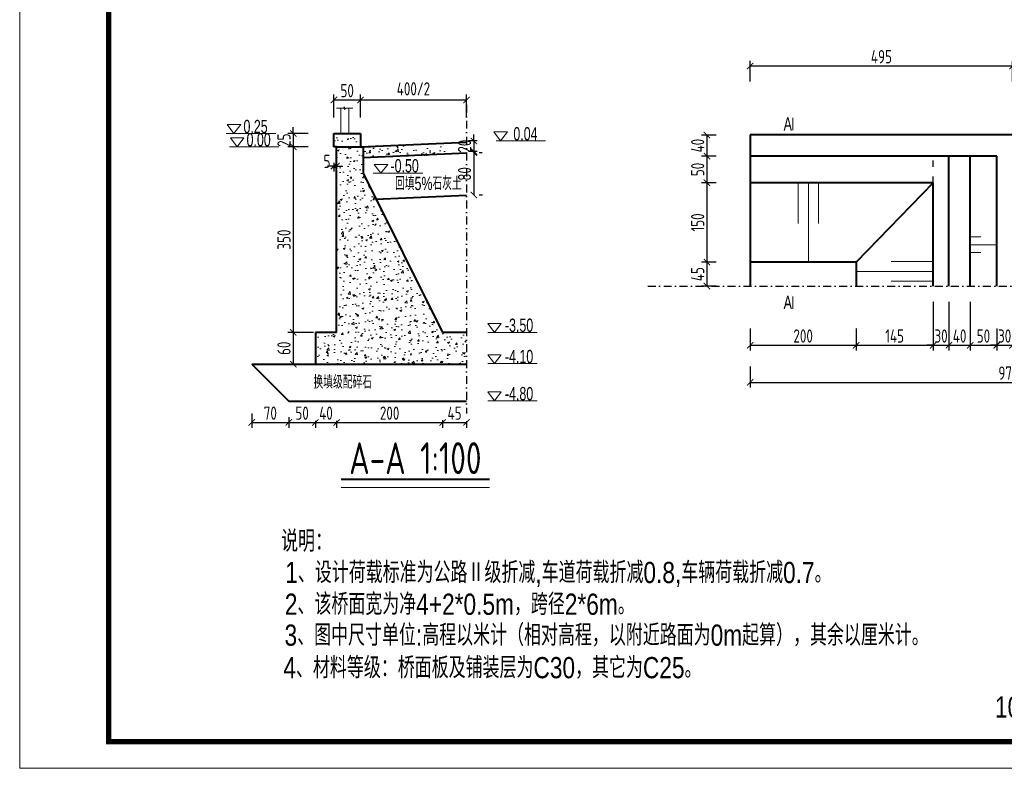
# Model space of a CAD drawing. Header units: inches. Extents: x 112594 to 193184, y 44995 to 116598.
# Tile 15 of 153: x 113439 to 115296, y 58251 to 59663. Entities that reach past the tile are written whole.
import ezdxf

# ---------------------------------------------------------------- set-up
doc = ezdxf.new("R2010")
doc.units = ezdxf.units.IN
doc.header["$MEASUREMENT"] = 0
doc.linetypes.add('ACAD_ISO03W100', pattern=[30, 12, -18])
doc.linetypes.add('DASHDOTX2', pattern=[2, 1, -0.5, 0, -0.5])
doc.layers.get('0').update_dxf_attribs({"lineweight": 15})
for name, color, linetype, lineweight in [('BM1', 7, 'Continuous', 15), ('文字', 7, 'Continuous', 20), ('虚线', 2, 'ACAD_ISO03W100', 25), ('轮廓线', 1, 'Continuous', 40)]:
    doc.layers.add(name, color=color, linetype=linetype, lineweight=lineweight)
doc.layers.add('轴线', color=3, linetype='DASHDOTX2')
doc.styles.add('hz-e', font='hztxt_e.shx', dxfattribs={"width": 0.75, "bigfont": 'hztxt.shx'})
doc.styles.add('HZTXT', font='tssdeng.shx', dxfattribs={"width": 0.75, "bigfont": 'hztxt.shx'})
doc.styles.get("Standard").update_dxf_attribs({"font": 'hztxt_e.shx', "width": 0.7, "bigfont": 'hztxt.shx'})
doc.dimstyles.new('3', dxfattribs={"dimtxt": 25, "dimasz": 12, "dimexe": 10, "dimexo": 30, "dimgap": 5, "dimtad": 1, "dimdec": 0, "dimzin": 0, "dimdsep": 46, "dimtxsty": 'HZTXT', "dimblk": 'ARCHTICK', "dimcen": 0, "dimclrt": 7, "dimazin": 2, "dimtfac": 1, "dimtdec": 0, "dimtix": 1, "dimtmove": 2, "dimatfit": 3, "dimfxl": 250, "dimtolj": 1, "dimtzin": 0, "dimarcsym": 0})

# ---------------------------------------------------------------- blocks, each defined once
blk = doc.blocks.new('_ArchTick')
at = {"color": 0, "linetype": 'ByBlock', "const_width": 0.15}
blk.add_lwpolyline([(-0.5, -0.5), (0.5, 0.5)], dxfattribs=at)
blk = doc.blocks.new('*D544')
at = {"color": 0, "lineweight": -2}
for p, q in [((114816.5, 59546.4), (114816.5, 59585.6)), ((115311.5, 59546.4), (115311.5, 59585.6)), ((114816.5, 59575.6), (115311.5, 59575.6))]:
    blk.add_line(p, q, dxfattribs=at)
at = {"color": 0, "lineweight": -2, "xscale": 12, "yscale": 12, "zscale": 12, "rotation": 180}
blk.add_blockref('_ArchTick', (114816.5, 59575.6), dxfattribs=at)
at = {"color": 0, "lineweight": -2, "xscale": 12, "yscale": 12, "zscale": 12}
blk.add_blockref('_ArchTick', (115311.5, 59575.6), dxfattribs=at)
at = {"color": 7, "insert": (115064, 59593.1), "char_height": 25, "attachment_point": 5, "style": 'HZTXT'}
blk.add_mtext('\\A1;495', dxfattribs=at)
blk = doc.blocks.new('*D547')
at = {"color": 0, "lineweight": -2}
for p, q in [((114816.5, 59080.4), (114816.5, 59038.7)), ((115016.2, 59080.4), (115016.2, 59038.7)), ((114816.5, 59048.7), (115016.2, 59048.7))]:
    blk.add_line(p, q, dxfattribs=at)
at = {"color": 0, "lineweight": -2, "xscale": 12, "yscale": 12, "zscale": 12, "rotation": 180}
blk.add_blockref('_ArchTick', (114816.5, 59048.7), dxfattribs=at)
at = {"color": 0, "lineweight": -2, "xscale": 12, "yscale": 12, "zscale": 12}
blk.add_blockref('_ArchTick', (115016.2, 59048.7), dxfattribs=at)
at = {"color": 7, "insert": (114916.4, 59066.2), "char_height": 25, "attachment_point": 5, "style": 'HZTXT'}
blk.add_mtext('\\A1;200', dxfattribs=at)
blk = doc.blocks.new('*D635')
at = {"color": 0, "lineweight": -2}
for p, q in [((115161.5, 59130.4), (115161.5, 59038.7)), ((115016.2, 59080.4), (115016.2, 59038.7)), ((115016.2, 59048.7), (115161.5, 59048.7))]:
    blk.add_line(p, q, dxfattribs=at)
at = {"color": 0, "lineweight": -2, "xscale": 12, "yscale": 12, "zscale": 12, "rotation": 180}
blk.add_blockref('_ArchTick', (115016.2, 59048.7), dxfattribs=at)
at = {"color": 0, "lineweight": -2, "xscale": 12, "yscale": 12, "zscale": 12}
blk.add_blockref('_ArchTick', (115161.5, 59048.7), dxfattribs=at)
at = {"color": 7, "insert": (115088.9, 59066.2), "char_height": 25, "attachment_point": 5, "style": 'HZTXT'}
blk.add_mtext('\\A1;145', dxfattribs=at)
blk = doc.blocks.new('*D636')
at = {"color": 0, "lineweight": -2}
for p, q in [((115191.5, 59130.4), (115191.5, 59038.7)), ((115161.5, 59080.4), (115161.5, 59038.7)), ((115161.5, 59048.7), (115149.5, 59048.7)), ((115161.5, 59048.7), (115191.5, 59048.7)), ((115191.5, 59048.7), (115203.5, 59048.7))]:
    blk.add_line(p, q, dxfattribs=at)
at = {"color": 0, "lineweight": -2, "xscale": 12, "yscale": 12, "zscale": 12}
blk.add_blockref('_ArchTick', (115161.5, 59048.7), dxfattribs=at)
at = {"color": 0, "lineweight": -2, "xscale": 12, "yscale": 12, "zscale": 12, "rotation": 180}
blk.add_blockref('_ArchTick', (115191.5, 59048.7), dxfattribs=at)
at = {"color": 7, "insert": (115176.5, 59066.2), "char_height": 25, "attachment_point": 5, "style": 'HZTXT'}
blk.add_mtext('\\A1;30', dxfattribs=at)
blk = doc.blocks.new('*D548')
at = {"color": 0, "lineweight": -2}
for p, q in [((115191.5, 59080.4), (115191.5, 59038.7)), ((115231.5, 59080.4), (115231.5, 59038.7)), ((115191.5, 59048.7), (115231.5, 59048.7))]:
    blk.add_line(p, q, dxfattribs=at)
at = {"color": 0, "lineweight": -2, "xscale": 12, "yscale": 12, "zscale": 12, "rotation": 180}
blk.add_blockref('_ArchTick', (115191.5, 59048.7), dxfattribs=at)
at = {"color": 0, "lineweight": -2, "xscale": 12, "yscale": 12, "zscale": 12}
blk.add_blockref('_ArchTick', (115231.5, 59048.7), dxfattribs=at)
at = {"color": 7, "insert": (115211.5, 59066.2), "char_height": 25, "attachment_point": 5, "style": 'HZTXT'}
blk.add_mtext('\\A1;40', dxfattribs=at)
blk = doc.blocks.new('*D637')
at = {"color": 0, "lineweight": -2}
for p, q in [((115231.5, 59130.4), (115231.5, 59038.7)), ((115281.5, 59080.4), (115281.5, 59038.7)), ((115231.5, 59048.7), (115281.5, 59048.7))]:
    blk.add_line(p, q, dxfattribs=at)
at = {"color": 0, "lineweight": -2, "xscale": 12, "yscale": 12, "zscale": 12, "rotation": 180}
blk.add_blockref('_ArchTick', (115231.5, 59048.7), dxfattribs=at)
at = {"color": 0, "lineweight": -2, "xscale": 12, "yscale": 12, "zscale": 12}
blk.add_blockref('_ArchTick', (115281.5, 59048.7), dxfattribs=at)
at = {"color": 7, "insert": (115256.5, 59066.2), "char_height": 25, "attachment_point": 5, "style": 'HZTXT'}
blk.add_mtext('\\A1;50', dxfattribs=at)
blk = doc.blocks.new('*D549')
at = {"color": 0, "lineweight": -2}
for p, q in [((114816.5, 59008.7), (114816.5, 58968.8)), ((115791.5, 59008.7), (115791.5, 58968.8)), ((114816.5, 58978.8), (115791.5, 58978.8))]:
    blk.add_line(p, q, dxfattribs=at)
at = {"color": 0, "lineweight": -2, "xscale": 12, "yscale": 12, "zscale": 12, "rotation": 180}
blk.add_blockref('_ArchTick', (114816.5, 58978.8), dxfattribs=at)
at = {"color": 0, "lineweight": -2, "xscale": 12, "yscale": 12, "zscale": 12}
blk.add_blockref('_ArchTick', (115791.5, 58978.8), dxfattribs=at)
at = {"color": 7, "insert": (115304, 58996.3), "char_height": 25, "attachment_point": 5, "style": 'HZTXT'}
blk.add_mtext('\\A1;975', dxfattribs=at)
blk = doc.blocks.new('*D551')
at = {"color": 0, "lineweight": -2}
for p, q in [((114752, 59205.4), (114724.9, 59205.4)), ((114734.9, 59205.4), (114734.9, 59160.4)), ((114752, 59160.4), (114724.9, 59160.4))]:
    blk.add_line(p, q, dxfattribs=at)
at = {"color": 0, "lineweight": -2, "xscale": 12, "yscale": 12, "zscale": 12}
for p, rotation in [((114734.9, 59205.4), 90), ((114734.9, 59160.4), 270)]:
    blk.add_blockref('_ArchTick', p, dxfattribs=dict(at, rotation=rotation))
at = {"color": 7, "insert": (114717.4, 59182.9), "char_height": 25, "attachment_point": 5, "rotation": 90, "style": 'HZTXT'}
blk.add_mtext('\\A1;45', dxfattribs=at)
blk = doc.blocks.new('*D585')
at = {"color": 0, "lineweight": -2}
for p, q in [((114752, 59355.4), (114724.9, 59355.4)), ((114734.9, 59355.4), (114734.9, 59205.4)), ((114752, 59205.4), (114724.9, 59205.4))]:
    blk.add_line(p, q, dxfattribs=at)
at = {"color": 0, "lineweight": -2, "xscale": 12, "yscale": 12, "zscale": 12}
for p, rotation in [((114734.9, 59355.4), 90), ((114734.9, 59205.4), 270)]:
    blk.add_blockref('_ArchTick', p, dxfattribs=dict(at, rotation=rotation))
at = {"color": 7, "insert": (114717.4, 59280.4), "char_height": 25, "attachment_point": 5, "rotation": 90, "style": 'HZTXT'}
blk.add_mtext('\\A1;150', dxfattribs=at)
blk = doc.blocks.new('*D586')
at = {"color": 0, "lineweight": -2}
for p, q in [((114752, 59405.4), (114724.9, 59405.4)), ((114734.9, 59405.4), (114734.9, 59355.4)), ((114752, 59355.4), (114724.9, 59355.4))]:
    blk.add_line(p, q, dxfattribs=at)
at = {"color": 0, "lineweight": -2, "xscale": 12, "yscale": 12, "zscale": 12}
for p, rotation in [((114734.9, 59405.4), 90), ((114734.9, 59355.4), 270)]:
    blk.add_blockref('_ArchTick', p, dxfattribs=dict(at, rotation=rotation))
at = {"color": 7, "insert": (114717.4, 59380.4), "char_height": 25, "attachment_point": 5, "rotation": 90, "style": 'HZTXT'}
blk.add_mtext('\\A1;50', dxfattribs=at)
blk = doc.blocks.new('*D587')
at = {"color": 0, "lineweight": -2}
for p, q in [((114752, 59445.4), (114724.9, 59445.4)), ((114734.9, 59445.4), (114734.9, 59405.4)), ((114752, 59405.4), (114724.9, 59405.4))]:
    blk.add_line(p, q, dxfattribs=at)
at = {"color": 0, "lineweight": -2, "xscale": 12, "yscale": 12, "zscale": 12}
for p, rotation in [((114734.9, 59445.4), 90), ((114734.9, 59405.4), 270)]:
    blk.add_blockref('_ArchTick', p, dxfattribs=dict(at, rotation=rotation))
at = {"color": 7, "insert": (114717.4, 59425.4), "char_height": 25, "attachment_point": 5, "rotation": 90, "style": 'HZTXT'}
blk.add_mtext('\\A1;40', dxfattribs=at)
blk = doc.blocks.new('*D599')
at = {"color": 0, "lineweight": -2}
for p, q in [((115281.5, 59080.4), (115281.5, 59038.7)), ((115311.5, 59080.4), (115311.5, 59038.7)), ((115281.5, 59048.7), (115269.5, 59048.7)), ((115281.5, 59048.7), (115311.5, 59048.7)), ((115311.5, 59048.7), (115323.5, 59048.7))]:
    blk.add_line(p, q, dxfattribs=at)
at = {"color": 0, "lineweight": -2, "xscale": 12, "yscale": 12, "zscale": 12}
blk.add_blockref('_ArchTick', (115281.5, 59048.7), dxfattribs=at)
at = {"color": 0, "lineweight": -2, "xscale": 12, "yscale": 12, "zscale": 12, "rotation": 180}
blk.add_blockref('_ArchTick', (115311.5, 59048.7), dxfattribs=at)
at = {"color": 7, "insert": (115296.5, 59066.2), "char_height": 25, "attachment_point": 5, "style": 'HZTXT'}
blk.add_mtext('\\A1;30', dxfattribs=at)
blk = doc.blocks.new('*D628')
at = {"color": 0, "lineweight": -2}
for p, q in [((113954.6, 59448.1), (113954.6, 59460.1)), ((113983, 59448.1), (113944.6, 59448.1)), ((113954.6, 59448.1), (113954.6, 59423.1)), ((113983, 59423.1), (113944.6, 59423.1)), ((113954.6, 59423.1), (113954.6, 59411.1))]:
    blk.add_line(p, q, dxfattribs=at)
at = {"color": 0, "lineweight": -2, "xscale": 12, "yscale": 12, "zscale": 12}
for p, rotation in [((113954.6, 59448.1), 270), ((113954.6, 59423.1), 90)]:
    blk.add_blockref('_ArchTick', p, dxfattribs=dict(at, rotation=rotation))
at = {"color": 7, "insert": (113937.1, 59435.6), "char_height": 25, "attachment_point": 5, "rotation": 90, "style": 'HZTXT'}
blk.add_mtext('\\A1;25', dxfattribs=at)
blk = doc.blocks.new('*D629')
at = {"color": 0, "lineweight": -2}
for p, q in [((113983, 59423.1), (113944.6, 59423.1)), ((113954.6, 59423.1), (113954.6, 59073.1)), ((113993, 59073.1), (113944.6, 59073.1))]:
    blk.add_line(p, q, dxfattribs=at)
at = {"color": 0, "lineweight": -2, "xscale": 12, "yscale": 12, "zscale": 12}
for p, rotation in [((113954.6, 59423.1), 90), ((113954.6, 59073.1), 270)]:
    blk.add_blockref('_ArchTick', p, dxfattribs=dict(at, rotation=rotation))
at = {"color": 7, "insert": (113937.1, 59248.1), "char_height": 25, "attachment_point": 5, "rotation": 90, "style": 'HZTXT'}
blk.add_mtext('\\A1;350', dxfattribs=at)
blk = doc.blocks.new('*D630')
at = {"color": 0, "lineweight": -2}
for p, q in [((113993, 59073.1), (113944.6, 59073.1)), ((113954.6, 59073.1), (113954.6, 59013.1)), ((113993, 59013.1), (113944.6, 59013.1))]:
    blk.add_line(p, q, dxfattribs=at)
at = {"color": 0, "lineweight": -2, "xscale": 12, "yscale": 12, "zscale": 12}
for p, rotation in [((113954.6, 59073.1), 90), ((113954.6, 59013.1), 270)]:
    blk.add_blockref('_ArchTick', p, dxfattribs=dict(at, rotation=rotation))
at = {"color": 7, "insert": (113937.1, 59043.1), "char_height": 25, "attachment_point": 5, "rotation": 90, "style": 'HZTXT'}
blk.add_mtext('\\A1;60', dxfattribs=at)
blk = doc.blocks.new('三角形')
at = {"layer": '轮廓线', "color": 0, "lineweight": 20}
for p, q in [((24441.9, 199232.1), (24477.5, 199232.1)), ((24459.3, 199208.6), (24441.9, 199232.1)), ((24477.5, 199232.1), (24459.3, 199208.6))]:
    blk.add_line(p, q, dxfattribs=at)
blk = doc.blocks.new('*D631')
at = {"color": 0, "lineweight": -2}
for p, q in [((114301.3, 59434.3), (114285.2, 59434.3)), ((114295.2, 59434.3), (114295.2, 59446.3)), ((114295.2, 59434.3), (114295.2, 59414.3)), ((114301.3, 59414.3), (114285.2, 59414.3)), ((114295.2, 59414.3), (114295.2, 59402.3))]:
    blk.add_line(p, q, dxfattribs=at)
at = {"color": 0, "lineweight": -2, "xscale": 12, "yscale": 12, "zscale": 12}
for p, rotation in [((114295.2, 59434.3), 270), ((114295.2, 59414.3), 90)]:
    blk.add_blockref('_ArchTick', p, dxfattribs=dict(at, rotation=rotation))
at = {"color": 7, "insert": (114277.7, 59424.3), "char_height": 25, "attachment_point": 5, "rotation": 90, "style": 'HZTXT'}
blk.add_mtext('\\A1;20', dxfattribs=at)
blk = doc.blocks.new('*D632')
at = {"color": 0, "lineweight": -2}
for p, q in [((114031.3, 59478.1), (114031.3, 59521.6)), ((114031.3, 59511.6), (114081.3, 59511.6)), ((114081.3, 59478.1), (114081.3, 59521.6))]:
    blk.add_line(p, q, dxfattribs=at)
at = {"color": 0, "lineweight": -2, "xscale": 12, "yscale": 12, "zscale": 12, "rotation": 180}
blk.add_blockref('_ArchTick', (114031.3, 59511.6), dxfattribs=at)
at = {"color": 0, "lineweight": -2, "xscale": 12, "yscale": 12, "zscale": 12}
blk.add_blockref('_ArchTick', (114081.3, 59511.6), dxfattribs=at)
at = {"color": 7, "insert": (114056.3, 59529.1), "char_height": 25, "attachment_point": 5, "style": 'HZTXT'}
blk.add_mtext('\\A1;50', dxfattribs=at)
blk = doc.blocks.new('*D642')
at = {"color": 0, "lineweight": -2}
for p, q in [((114031.3, 59386.8), (114019.3, 59386.8)), ((114031.3, 59393.1), (114031.3, 59376.8)), ((114031.3, 59386.8), (114036.3, 59386.8)), ((114036.3, 59393.1), (114036.3, 59376.8)), ((114036.3, 59386.8), (114048.3, 59386.8))]:
    blk.add_line(p, q, dxfattribs=at)
at = {"color": 0, "lineweight": -2, "xscale": 12, "yscale": 12, "zscale": 12}
blk.add_blockref('_ArchTick', (114031.3, 59386.8), dxfattribs=at)
at = {"color": 0, "lineweight": -2, "xscale": 12, "yscale": 12, "zscale": 12, "rotation": 180}
blk.add_blockref('_ArchTick', (114036.3, 59386.8), dxfattribs=at)
at = {"color": 7, "insert": (114018.2, 59395.6), "char_height": 25, "attachment_point": 5, "style": 'HZTXT'}
blk.add_mtext('\\A1;5', dxfattribs=at)
blk = doc.blocks.new('*D643')
at = {"color": 0, "lineweight": -2}
for p, q in [((114081.3, 59478.1), (114081.3, 59521.6)), ((114081.3, 59511.6), (114281.3, 59511.6)), ((114281.3, 59478.1), (114281.3, 59521.6))]:
    blk.add_line(p, q, dxfattribs=at)
at = {"color": 0, "lineweight": -2, "xscale": 12, "yscale": 12, "zscale": 12, "rotation": 180}
blk.add_blockref('_ArchTick', (114081.3, 59511.6), dxfattribs=at)
at = {"color": 0, "lineweight": -2, "xscale": 12, "yscale": 12, "zscale": 12}
blk.add_blockref('_ArchTick', (114281.3, 59511.6), dxfattribs=at)
at = {"color": 7, "insert": (114181.3, 59532.5), "char_height": 25, "attachment_point": 5, "style": 'HZTXT'}
blk.add_mtext('\\A1;400/2', dxfattribs=at)
blk = doc.blocks.new('*D633')
at = {"color": 0, "lineweight": -2}
for p, q in [((113996.3, 58906.2), (113996.3, 58893.2)), ((113996.3, 58903.2), (114036.3, 58903.2)), ((114036.3, 58906.2), (114036.3, 58893.2))]:
    blk.add_line(p, q, dxfattribs=at)
at = {"color": 0, "lineweight": -2, "xscale": 12, "yscale": 12, "zscale": 12, "rotation": 180}
blk.add_blockref('_ArchTick', (113996.3, 58903.2), dxfattribs=at)
at = {"color": 0, "lineweight": -2, "xscale": 12, "yscale": 12, "zscale": 12}
blk.add_blockref('_ArchTick', (114036.3, 58903.2), dxfattribs=at)
at = {"color": 7, "insert": (114016.3, 58920.7), "char_height": 25, "attachment_point": 5, "style": 'HZTXT'}
blk.add_mtext('\\A1;40', dxfattribs=at)
blk = doc.blocks.new('*D634')
at = {"color": 0, "lineweight": -2}
for p, q in [((114036.3, 58906.2), (114036.3, 58893.2)), ((114036.3, 58903.2), (114236.3, 58903.2)), ((114236.3, 58906.2), (114236.3, 58893.2))]:
    blk.add_line(p, q, dxfattribs=at)
at = {"color": 0, "lineweight": -2, "xscale": 12, "yscale": 12, "zscale": 12, "rotation": 180}
blk.add_blockref('_ArchTick', (114036.3, 58903.2), dxfattribs=at)
at = {"color": 0, "lineweight": -2, "xscale": 12, "yscale": 12, "zscale": 12}
blk.add_blockref('_ArchTick', (114236.3, 58903.2), dxfattribs=at)
at = {"color": 7, "insert": (114136.3, 58920.7), "char_height": 25, "attachment_point": 5, "style": 'HZTXT'}
blk.add_mtext('\\A1;200', dxfattribs=at)
blk = doc.blocks.new('*D530')
at = {"color": 0, "lineweight": -2}
for p, q in [((114236.3, 58907.2), (114236.3, 58893.2)), ((114236.3, 58903.2), (114281.3, 58903.2)), ((114281.3, 58905.3), (114281.3, 58893.2))]:
    blk.add_line(p, q, dxfattribs=at)
at = {"color": 0, "lineweight": -2, "xscale": 12, "yscale": 12, "zscale": 12, "rotation": 180}
blk.add_blockref('_ArchTick', (114236.3, 58903.2), dxfattribs=at)
at = {"color": 0, "lineweight": -2, "xscale": 12, "yscale": 12, "zscale": 12}
blk.add_blockref('_ArchTick', (114281.3, 58903.2), dxfattribs=at)
at = {"color": 7, "insert": (114258.8, 58920.7), "char_height": 25, "attachment_point": 5, "style": 'HZTXT'}
blk.add_mtext('\\A1;45', dxfattribs=at)
blk = doc.blocks.new('*D2115')
at = {"color": 0, "lineweight": -2}
for p, q in [((114295.2, 59412), (114295.2, 59332)), ((114310.7, 59412), (114305.2, 59412)), ((114311.3, 59332), (114305.2, 59332))]:
    blk.add_line(p, q, dxfattribs=at)
at = {"color": 0, "lineweight": -2, "xscale": 12, "yscale": 12, "zscale": 12}
for p, rotation in [((114295.2, 59412), 90), ((114295.2, 59332), 270)]:
    blk.add_blockref('_ArchTick', p, dxfattribs=dict(at, rotation=rotation))
at = {"color": 7, "insert": (114277.7, 59372), "char_height": 25, "attachment_point": 5, "rotation": 90, "style": 'HZTXT'}
blk.add_mtext('\\A1;80', dxfattribs=at)
blk = doc.blocks.new('*D2122')
at = {"color": 0, "lineweight": -2}
for p, q in [((113946.3, 58913.1), (113946.3, 58893.2)), ((113946.3, 58903.2), (113996.3, 58903.2)), ((113996.3, 58906.2), (113996.3, 58893.2))]:
    blk.add_line(p, q, dxfattribs=at)
at = {"color": 0, "lineweight": -2, "xscale": 12, "yscale": 12, "zscale": 12, "rotation": 180}
blk.add_blockref('_ArchTick', (113946.3, 58903.2), dxfattribs=at)
at = {"color": 0, "lineweight": -2, "xscale": 12, "yscale": 12, "zscale": 12}
blk.add_blockref('_ArchTick', (113996.3, 58903.2), dxfattribs=at)
at = {"color": 7, "insert": (113971.3, 58920.7), "char_height": 25, "attachment_point": 5, "style": 'HZTXT'}
blk.add_mtext('\\A1;50', dxfattribs=at)
blk = doc.blocks.new('*D2123')
at = {"color": 0, "lineweight": -2}
for p, q in [((113876.3, 58919.9), (113876.3, 58893.2)), ((113876.3, 58903.2), (113946.3, 58903.2)), ((113946.3, 58913.1), (113946.3, 58893.2))]:
    blk.add_line(p, q, dxfattribs=at)
at = {"color": 0, "lineweight": -2, "xscale": 12, "yscale": 12, "zscale": 12, "rotation": 180}
blk.add_blockref('_ArchTick', (113876.3, 58903.2), dxfattribs=at)
at = {"color": 0, "lineweight": -2, "xscale": 12, "yscale": 12, "zscale": 12}
blk.add_blockref('_ArchTick', (113946.3, 58903.2), dxfattribs=at)
at = {"color": 7, "insert": (113911.3, 58920.7), "char_height": 25, "attachment_point": 5, "style": 'HZTXT'}
blk.add_mtext('\\A1;70', dxfattribs=at)

msp = doc.modelspace()

# ---------------------------------------------------------------- hatches: boundary and pattern name
h = msp.add_hatch()
h.set_pattern_fill('AR-CONC', color=256, scale=5, style=0)
h.set_pattern_definition([(50, (66978.218, -41077.114), (35.863009, -3.137607), [3.75, -41.25]), (355, (66978.22, -41077.114), (-6.937567, 37.609607), [3, -33]), (100.4514, (66981.207, -41077.375), (28.925469, 34.471977), [3.18701, -35.057106]), (46.1842, (66978.22, -41067.114), (53.362052, -8.27595), [5.625, -61.875]), (96.6356, (66982.665, -41067.803), (46.733135, 48.705894), [4.780514, -52.58565]), (351.1842, (66978.22, -41067.114), (46.733097, 48.70593), [4.5, -49.5]), (21, (66983.218, -41069.614), (29.8453526, -20.1309445), [3.75, -41.25]), (326, (66983.22, -41069.614), (12.165767, 36.257502), [3, -33]), (71.4514, (66985.705, -41071.29), (42.011131, 16.126525), [3.18701, -35.057106]), (37.5, (66978.218, -41077.114), (0.6079928, 16.6446927), [0, -32.6, 0, -33.5, 0, -33.125]), (7.5, (66978.218, -41077.114), (13.153477, 19.7205856), [0, -19.1, 0, -31.85, 0, -12.625]), (327.5, (66967.068, -41077.114), (26.6911218, -1.1277436), [0, -12.5, 0, -39, 0, -51.75]), (317.5, (66962.068, -41077.114), (29.1593085, 5.005249), [0, -16.25, 0, -25.9, 0, -36.75])])
h.paths.add_polyline_path([(114031.28284, 59448.09294), (114031.28284, 59423.09294), (114036.28284, 59423.09294), (114081.28284, 59423.09294), (114081.28284, 59448.09294)])
h = msp.add_hatch()
h.set_pattern_fill('AR-CONC', color=256, scale=5, style=0)
h.set_pattern_definition([(50, (0, 0), (35.863009, -3.137607), [3.75, -41.25]), (355, (0, 0), (-6.937567, 37.609607), [3, -33]), (100.4514, (2.99, -0.26), (28.925469, 34.471977), [3.18701, -35.057106]), (46.1842, (0, 10), (53.362052, -8.27595), [5.625, -61.875]), (96.6356, (4.447, 9.31), (46.733135, 48.705894), [4.780514, -52.58565]), (351.1842, (0, 10), (46.733097, 48.70593), [4.5, -49.5]), (21, (5, 7.5), (29.8453526, -20.1309445), [3.75, -41.25]), (326, (5, 7.5), (12.165767, 36.257502), [3, -33]), (71.4514, (7.487, 5.822), (42.011131, 16.126525), [3.18701, -35.057106]), (37.5, (0, 0), (0.6079928, 16.6446927), [0, -32.6, 0, -33.5, 0, -33.125]), (7.5, (0, 0), (13.1534769, 19.7205856), [0, -19.1, 0, -31.85, 0, -12.625]), (327.5, (-11.15, 0), (26.6911218, -1.1277436), [0, -12.5, 0, -39, 0, -51.75]), (317.5, (-16.15, 0), (29.1593085, 5.005249), [0, -16.25, 0, -25.9, 0, -36.75])])
h.paths.add_polyline_path([(114036.28284, 59073.09294), (113996.28284, 59073.09294), (113996.28284, 59013.09294), (114281.28284, 59013.09294), (114281.28284, 59073.09294), (114236.28284, 59073.09294), (114086.28284, 59373.09294), (114086.28284, 59423.09294), (114036.28284, 59423.09294)])
h = msp.add_hatch()
h.set_pattern_fill('AR-CONC', color=256, scale=5, style=0)
h.set_pattern_definition([(50, (66978.218, -39592.114), (35.863009, -3.137607), [3.75, -41.25]), (355, (66978.22, -39592.114), (-6.937567, 37.609607), [3, -33]), (100.4514, (66981.207, -39592.375), (28.925469, 34.471977), [3.18701, -35.057106]), (46.1842, (66978.22, -39582.114), (53.362052, -8.27595), [5.625, -61.875]), (96.6356, (66982.665, -39582.803), (46.733135, 48.705894), [4.780514, -52.58565]), (351.1842, (66978.22, -39582.114), (46.733097, 48.70593), [4.5, -49.5]), (21, (66983.218, -39584.614), (29.845353, -20.1309445), [3.75, -41.25]), (326, (66983.22, -39584.614), (12.165767, 36.257502), [3, -33]), (71.4514, (66985.705, -39586.29), (42.011131, 16.126525), [3.18701, -35.057106]), (37.5, (66978.218, -39592.114), (0.6079928, 16.6446927), [0, -32.6, 0, -33.5, 0, -33.125]), (7.5, (66978.218, -39592.114), (13.153477, 19.7205856), [0, -19.1, 0, -31.85, 0, -12.625]), (327.5, (66967.068, -39592.114), (26.6911218, -1.1277436), [0, -12.5, 0, -39, 0, -51.75]), (317.5, (66962.068, -39592.114), (29.1593085, 5.005249), [0, -16.25, 0, -25.9, 0, -36.75])])
h.paths.add_polyline_path([(114243.74301, 59417.02492), (114242.35145, 59418.3132), (114245.57476, 59418.3132), (114243.74301, 59419.73027), (114243.74301, 59427.20218), (114086.28284, 59423.21941), (114086.28284, 59403.21941), (114243.74301, 59407.20218)])

# ---------------------------------------------------------------- linework, layer by layer
for p, q in [((114044.27454, 59495.75378), (114035.93416, 59495.75378)), ((114035.93416, 59495.75378), (114049.13081, 59495.75378)), ((114044.27454, 59448.09294), (114044.27454, 59495.75378)), ((114049.13081, 59495.75378), (114051.36122, 59498.83459)), ((114051.36122, 59498.83459), (114051.36122, 59493.70747)), ((114051.36122, 59493.70747), (114053.46725, 59495.75378)), ((114053.46725, 59495.75378), (114066.72693, 59495.75378)), ((114059.27454, 59448.09294), (114059.27454, 59495.75378)), ((114896.75276, 59454.34702), (114896.75276, 59477.65904)), ((113921.51062, 59448.09294), (113828.24344, 59448.09294)), ((114430.56598, 59434.31707), (114337.2988, 59434.31707)), ((113927.3046, 59423.09294), (113834.03742, 59423.09294)), ((114198.81174, 59373.09294), (114105.54455, 59373.09294)), ((114906.69126, 59355.41053), (114906.69126, 59278.15482)), ((114926.17265, 59355.41053), (114926.17265, 59205.41053)), ((114945.144, 59355.41053), (114945.144, 59278.15482)), ((115231.50321, 59253.47044), (115251.50321, 59253.47044)), ((115231.50321, 59238.47044), (115281.50321, 59238.47044)), ((115231.50321, 59223.47044), (115251.50321, 59223.47044)), ((115161.50321, 59206.65709), (115082.4172, 59206.65709)), ((115016.20519, 59187.63952), (115161.50321, 59187.63952)), ((115161.50321, 59169.69583), (115082.4172, 59169.69583)), ((114896.75276, 59117.63401), (114896.75276, 59140.94604)), ((114414.66193, 59073.09294), (114321.39474, 59073.09294)), ((114414.66193, 59014.06417), (114321.39474, 59014.06417)), ((114414.66193, 58944.06417), (114321.39474, 58944.06417)), ((114044.76675, 58780.49518), (114324.44664, 58780.49518)), ((121924.19669, 58250.73177), (113438.54004, 58250.73177))]:
    msp.add_line(p, q)
at = {"layer": 'BM1', "linetype": 'Continuous'}
msp.add_line((113438.54004, 61251.03484), (113438.54004, 58250.73177), dxfattribs=at)
at = {"layer": 'BM1', "color": 0, "linetype": 'Continuous', "const_width": 9.99898}
msp.add_lwpolyline([(113606.38414, 58300.72667), (113606.38414, 61170.73385), (117631.37347, 61170.73385), (117631.37347, 58300.72667)], close=True, dxfattribs=at)
at = {"layer": '虚线'}
msp.add_line((115161.50321, 59355.41053), (115161.50321, 59405.41053), dxfattribs=at)
at = {"layer": '轮廓线'}
for p, q in [((114031.28284, 59423.09294), (114031.28284, 59448.09294)), ((114031.28284, 59448.09294), (114081.28284, 59448.09294)), ((114081.28284, 59448.09294), (114081.28284, 59423.09294)), ((115311.50321, 59445.41053), (114816.50321, 59445.41053)), ((114816.50321, 59445.41053), (114816.50321, 59160.41053)), ((114036.28284, 59423.09294), (114031.28284, 59423.09294)), ((114036.28284, 59073.09294), (114036.28284, 59423.09294)), ((114036.28284, 59423.09294), (114086.28284, 59423.09294)), ((114081.28284, 59423.09294), (114281.28284, 59432.07224)), ((114086.28284, 59423.09294), (114086.28284, 59373.09294)), ((114086.28284, 59403.21941), (114281.28284, 59412.07224)), ((115281.50321, 59405.41053), (114816.50321, 59405.41053)), ((115191.50321, 59160.41053), (115191.50321, 59405.41053)), ((115231.50321, 59160.41053), (115231.50321, 59405.41053)), ((115281.50321, 59160.41053), (115281.50321, 59405.41053)), ((114086.28284, 59373.09294), (114236.28284, 59073.09294)), ((115161.50321, 59355.41053), (114816.50321, 59355.41053)), ((115161.50321, 59355.41053), (115016.20519, 59205.41053)), ((115161.50321, 59160.41053), (115161.50321, 59355.41053)), ((114109.75029, 59324.20241), (114281.28284, 59331.98984)), ((115016.20519, 59205.41053), (114816.50321, 59205.41053)), ((115016.20519, 59205.41053), (115016.20519, 59160.41053)), ((113996.28284, 59073.09294), (113996.28284, 59013.09294)), ((114036.28284, 59073.09294), (113996.28284, 59073.09294)), ((114281.28284, 59073.09294), (114236.28284, 59073.09294)), ((113876.28284, 59013.09294), (114281.28284, 59013.09294)), ((113876.28284, 59013.09294), (113946.28284, 58943.09294)), ((113996.28284, 59013.09294), (114256.28284, 59013.09294)), ((113946.28284, 58943.09294), (114281.28284, 58943.09294)), ((114044.76675, 58796.08093), (114324.44664, 58796.08093))]:
    msp.add_line(p, q, dxfattribs=at)
at = {"layer": '轴线', "ltscale": 15}
for p, q in [((114281.28284, 59502.45625), (114281.28284, 58920.33694)), ((114623.22354, 59160.41053), (116860.87652, 59160.41053))]:
    msp.add_line(p, q, dxfattribs=at)

# ---------------------------------------------------------------- block references
at = {"xscale": 0.7200000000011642, "yscale": 0.7200000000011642, "zscale": 0.7200000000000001}
for p in [(96231.98483, -83982.06466), (96237.77881, -84007.06466), (96734.83905, -83995.84053), (96509.28594, -84057.06466), (96723.20376, -84357.06466), (96723.20376, -84416.09343), (96723.20376, -84486.09343)]:
    msp.add_blockref('三角形', p, dxfattribs=at)

# ---------------------------------------------------------------- texts
at = {"width": 0.7}
for s, p in [('0.25', (113860.71037, 59448.95013)), ('0.04', (114369.76573, 59435.17425)), ('0.00', (113866.50435, 59423.95013)), ('-0.50', (114138.01149, 59374.90285)), ('回填5%%%石灰土', (114146.61532, 59341.48937)), ('-3.50', (114353.86168, 59074.06134)), ('-4.10', (114353.86168, 59015.03257)), ('换填级配碎石', (113992.81749, 58966.90345)), ('-4.80', (114353.86168, 58945.03257))]:
    msp.add_text(s, height=25, dxfattribs=at).set_placement(p)
at = {"style": 'hz-e', "width": 0.8}
for s, p in [('说明：', (113931.67135, 58659.28882)), ('1、设计荷载标准为公路Ⅱ级折减,车道荷载折减0.8,车辆荷载折减0.7。', (113939.43136, 58600.11715)), ('2、该桥面宽为净4+2*0.5m，跨径2*6m。', (113938.67553, 58540.25632)), ('3、图中尺寸单位:高程以米计（相对高程，以附近路面为0m起算），其余以厘米计。', (113938.12595, 58481.93662)), ('4、材料等级：桥面板及铺装层为C30，其它为C25。', (113935.86774, 58420.61693)), ('10、桥台内、外采用C25混凝土护砌，厚15cm，下设砂石垫层15cm；格梗尺寸为30*50cm。', (115278.18769, 58346.35379))]:
    msp.add_text(s, height=40, dxfattribs=at).set_placement(p)
at = {"char_height": 25, "width": 13.9714388, "attachment_point": 1}
for insert in [(114879.5913, 59478.79948), (114879.5913, 59142.08648)]:
    msp.add_mtext('A', dxfattribs=dict(at, insert=insert))
at = {"layer": '文字', "style": 'HZTXT', "width": 0.75}
msp.add_text('A-A 1:100', height=60, dxfattribs=at).set_placement((114060.10762, 58805.83639))

# ---------------------------------------------------------------- dimensions: what is measured, and where the dimension line sits
for base, p1, p2, picture, middle in [((115311.50321, 59575.58822), (114816.50321, 59516.3703), (115311.50321, 59516.3703), '*D544', (115064.00321, 59593.08822)), ((114081.28284, 59511.61182), (114031.28284, 59448.09294), (114081.28284, 59448.09294), '*D632', (114056.28284, 59529.11182)), ((115161.50321, 59048.71511), (115016.20519, 59110.41053), (115161.50321, 59160.41053), '*D635', (115088.8542, 59066.21511)), ((115191.50321, 59048.71511), (115161.50321, 59110.41053), (115191.50321, 59160.41053), '*D636', (115176.50321, 59066.21511)), ((115281.50321, 59048.71511), (115231.50321, 59160.41053), (115281.50321, 59110.41053), '*D637', (115256.50321, 59066.21511)), ((115016.20519, 59048.71511), (114816.50321, 59110.41053), (115016.20519, 59110.41053), '*D547', (114916.3542, 59066.21511)), ((115231.50321, 59048.71511), (115191.50321, 59110.41053), (115231.50321, 59110.41053), '*D548', (115211.50321, 59066.21511)), ((115311.50321, 59048.71511), (115281.50321, 59110.41053), (115311.50321, 59110.41053), '*D599', (115296.50321, 59066.21511)), ((115791.50321, 58978.80265), (114816.50321, 59038.71511), (115791.50321, 59038.71511), '*D549', (115304.00321, 58996.30265)), ((113946.28284, 58903.15), (113876.28284, 58949.93589), (113946.28284, 58943.09294), '*D2123', (113911.28284, 58920.65)), ((113996.28284, 58903.15), (113946.28284, 58943.09294), (113996.28284, 58936.25), '*D2122', (113971.28284, 58920.65)), ((114036.28284, 58903.15), (113996.28284, 58936.25), (114036.28284, 58936.25), '*D633', (114016.28284, 58920.65)), ((114236.28284, 58903.15), (114036.28284, 58936.25), (114236.28284, 58936.25), '*D634', (114136.28284, 58920.65)), ((114281.28284, 58903.15), (114236.28284, 58937.22122), (114281.28284, 58935.27877), '*D530', (114258.78284, 58920.65))]:
    dim = msp.add_linear_dim(base=base, p1=p1, p2=p2, dimstyle='3')
    dim.commit()
    dim.dimension.update_dxf_attribs({"geometry": picture, "text_midpoint": middle})
dim = msp.add_linear_dim(base=(114281.28284, 59511.61182), p1=(114081.28284, 59448.09294), p2=(114281.28284, 59448.09294), text='400/2', dimstyle='3')
dim.commit()
dim.dimension.update_dxf_attribs({"geometry": '*D643', "text_midpoint": (114181.28284, 59532.47721)})
for base, p1, p2, picture, middle in [((113954.58589, 59423.09294), (114012.98637, 59448.09294), (114012.98637, 59423.09294), '*D628', (113937.08589, 59435.59294)), ((114734.87816, 59405.41053), (114782.04074, 59445.41053), (114782.04074, 59405.41053), '*D587', (114717.37816, 59425.41053)), ((113954.58589, 59073.09294), (114012.98637, 59423.09294), (114022.98637, 59073.09294), '*D629', (113937.08589, 59248.09294)), ((114295.23781, 59331.98984), (114280.69902, 59412.04574), (114281.28284, 59331.98984), '*D2115', (114277.73781, 59372.01779)), ((114734.87816, 59355.41053), (114782.04074, 59405.41053), (114782.04074, 59355.41053), '*D586', (114717.37816, 59380.41053)), ((114734.87816, 59205.41053), (114782.04074, 59355.41053), (114782.04074, 59205.41053), '*D585', (114717.37816, 59280.41053)), ((114734.87816, 59160.41053), (114782.04074, 59205.41053), (114782.04074, 59160.41053), '*D551', (114717.37816, 59182.91053)), ((113954.58589, 59013.09294), (114022.98637, 59073.09294), (114022.98637, 59013.09294), '*D630', (113937.08589, 59043.09294))]:
    dim = msp.add_linear_dim(base=base, p1=p1, p2=p2, angle=90, dimstyle='3')
    dim.commit()
    dim.dimension.update_dxf_attribs({"geometry": picture, "text_midpoint": middle})
dim = msp.add_aligned_dim(p1=(114331.28284, 59434.31707), p2=(114331.28284, 59414.31707), distance=-36.04503, dimstyle='3')
dim.commit()
dim.dimension.update_dxf_attribs({"geometry": '*D631', "text_midpoint": (114277.73781, 59424.31707)})
dim = msp.add_linear_dim(base=(114036.28284, 59386.8109), p1=(114031.28284, 59423.09294), p2=(114036.28284, 59423.09294), dimstyle='3')
dim.commit()
dim.dimension.update_dxf_attribs({"geometry": '*D642', "text_midpoint": (114018.17801, 59395.5609), "dimtype": 160})

doc.saveas('drawing.dxf')
